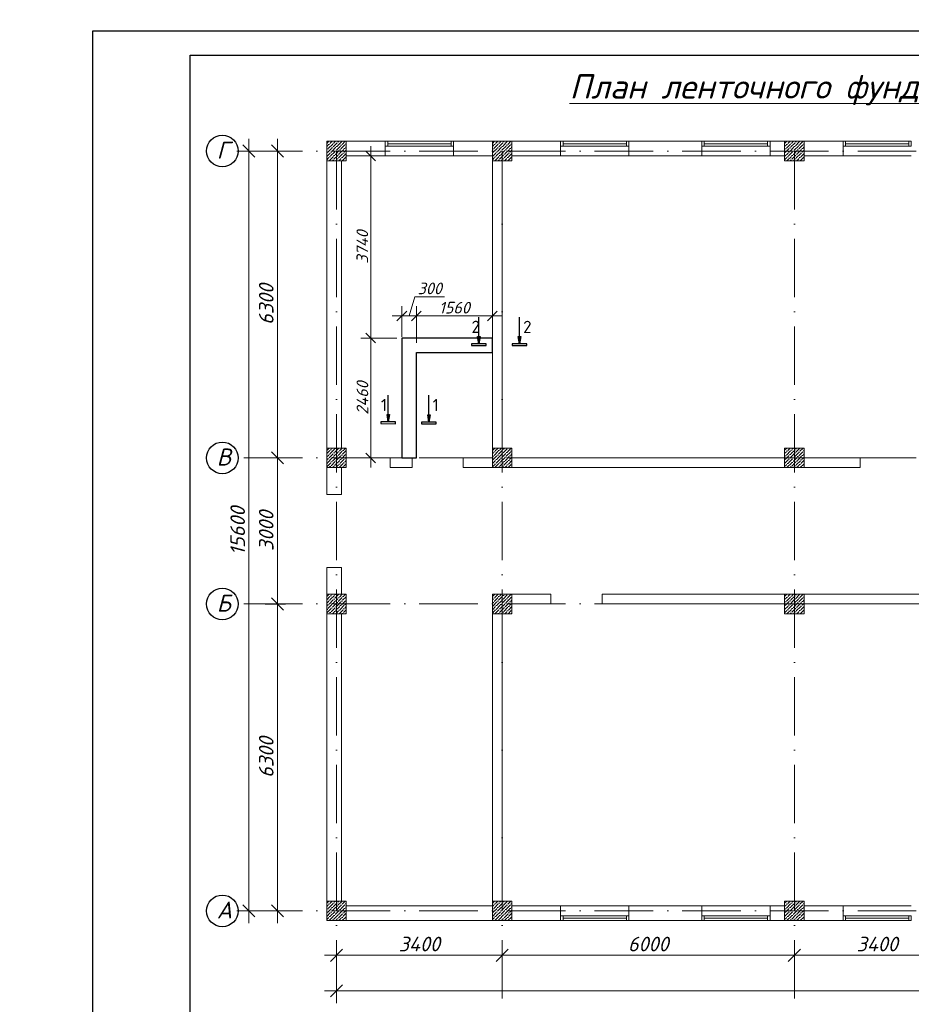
# Model space of a CAD drawing. Header units: millimetres. Extents: x 363306 to 7757304, y 1022887 to 1207196.
# Tile 122 of 256: x 874206 to 892511, y 1068692 to 1088906. Entities that reach past the tile are written whole.
import ezdxf

# ---------------------------------------------------------------- set-up
doc = ezdxf.new("R2010")
doc.units = ezdxf.units.MM
doc.linetypes.add('ACAD_ISO10W100', pattern=[18, 12, -3, 0, -3])
for name, color, linetype in [('0 @ 100', 7, 'Continuous'), ('kcd_tx', 7, 'Continuous'), ('O3SAD', 1, 'Continuous')]:
    doc.layers.add(name, color=color, linetype=linetype)
doc.layers.add('ACO-текст', color=7, linetype='Continuous', lineweight=20)
doc.layers.add('PLAN', color=250, linetype='Continuous', lineweight=25)
doc.styles.add('Arial', font='arial.ttf')
doc.styles.add('PDF ISOCPEUR Italic', font='isocpeui.ttf')
doc.styles.get("Standard").update_dxf_attribs({"font": 'isocpeui.ttf'})
doc.styles.add('ГОСТ 2.304', font='isocpeui.ttf')
doc.dimstyles.new('12121212', dxfattribs={"dimtxt": 200, "dimasz": 200, "dimexe": 200, "dimexo": 100, "dimgap": 100, "dimtad": 1, "dimdec": 0, "dimzin": 0, "dimdsep": 46, "dimtxsty": 'Standard', "dimblk": 'OBLIQUE', "dimcen": 200, "dimdle": 200, "dimclrd": 5, "dimclre": 5, "dimclrt": 5, "dimadec": 0, "dimazin": 0, "dimtfac": 1, "dimtdec": 0, "dimtofl": 0, "dimtmove": 1, "dimatfit": 3, "dimldrblk": 'OBLIQUE', "dimfxl": 0, "dimtolj": 1, "dimtzin": 0, "dimlwd": 9, "dimlwe": 9, "dimarcsym": 0})
doc.dimstyles.new('Санжар', dxfattribs={"dimtxt": 240, "dimasz": 200, "dimexe": 200, "dimexo": 200, "dimgap": 50, "dimtad": 1, "dimdec": 0, "dimtxsty": 'Standard', "dimblk": 'OBLIQUE', "dimcen": 2.5, "dimdle": 200, "dimclrd": 152, "dimclre": 152, "dimclrt": 152, "dimadec": 0, "dimazin": 0, "dimtfac": 1, "dimtdec": 0, "dimtmove": 0, "dimatfit": 3, "dimldrblk": 'OBLIQUE', "dimfxl": 0, "dimlwd": 0, "dimlwe": 0, "dimarcsym": 0})

# ---------------------------------------------------------------- blocks, each defined once
blk = doc.blocks.new('_Oblique')
at = {"color": 0, "linetype": 'ByBlock', "lineweight": -2}
blk.add_line((-0.5, -0.5), (0.5, 0.5), dxfattribs=at)
blk = doc.blocks.new('*D603')
at = {"color": 5, "lineweight": 9, "transparency": 16777216}
for p, q in [((880711, 1069917), (880711, 1069449)), ((884111, 1069917), (884111, 1069449)), ((880461, 1069699), (884361, 1069699))]:
    blk.add_line(p, q, dxfattribs=at)
at = {"layer": 'Defpoints', "color": 0, "lineweight": 25, "transparency": 16777216}
for p in [(880711, 1070017), (884111, 1070017), (884111, 1069699)]:
    blk.add_point(p, dxfattribs=at)
at = {"color": 5, "lineweight": 9, "transparency": 16777216, "xscale": 250, "yscale": 250, "zscale": 250, "rotation": 180}
blk.add_blockref('_Oblique', (880711, 1069699), dxfattribs=at)
at = {"color": 5, "lineweight": 9, "transparency": 16777216, "xscale": 250, "yscale": 250, "zscale": 250}
blk.add_blockref('_Oblique', (884111, 1069699), dxfattribs=at)
at = {"color": 5, "lineweight": 40, "transparency": 16777216, "insert": (882411, 1069929), "char_height": 300, "attachment_point": 5}
blk.add_mtext('\\A1;3400', dxfattribs=at)
blk = doc.blocks.new('*D604')
at = {"color": 5, "lineweight": 9, "transparency": 16777216}
for p, q in [((884111, 1069917), (884111, 1069449)), ((890111, 1069917), (890111, 1069449)), ((890361, 1069699), (883861, 1069699))]:
    blk.add_line(p, q, dxfattribs=at)
at = {"layer": 'Defpoints', "color": 0, "lineweight": 25, "transparency": 16777216}
for p in [(884111, 1070017), (890111, 1070017), (884111, 1069699)]:
    blk.add_point(p, dxfattribs=at)
at = {"color": 5, "lineweight": 9, "transparency": 16777216, "xscale": 250, "yscale": 250, "zscale": 250, "rotation": 180}
blk.add_blockref('_Oblique', (884111, 1069699), dxfattribs=at)
at = {"color": 5, "lineweight": 9, "transparency": 16777216, "xscale": 250, "yscale": 250, "zscale": 250}
blk.add_blockref('_Oblique', (890111, 1069699), dxfattribs=at)
at = {"color": 5, "lineweight": 40, "transparency": 16777216, "insert": (887111, 1069929), "char_height": 300, "attachment_point": 5}
blk.add_mtext('\\A1;6000', dxfattribs=at)
blk = doc.blocks.new('*D608')
at = {"color": 5, "lineweight": 9, "transparency": 16777216}
for p, q in [((880711, 1069694), (880711, 1068718)), ((907011, 1069694), (907011, 1068718)), ((880461, 1068968), (907261, 1068968))]:
    blk.add_line(p, q, dxfattribs=at)
at = {"layer": 'Defpoints', "color": 0, "lineweight": 25, "transparency": 16777216}
for p in [(880711, 1069794), (907011, 1069794), (907011, 1068968)]:
    blk.add_point(p, dxfattribs=at)
at = {"color": 5, "lineweight": 9, "transparency": 16777216, "xscale": 250, "yscale": 250, "zscale": 250, "rotation": 180}
blk.add_blockref('_Oblique', (880711, 1068968), dxfattribs=at)
at = {"color": 5, "lineweight": 9, "transparency": 16777216, "xscale": 250, "yscale": 250, "zscale": 250}
blk.add_blockref('_Oblique', (907011, 1068968), dxfattribs=at)
at = {"color": 5, "lineweight": 40, "transparency": 16777216, "insert": (893861, 1069198), "char_height": 300, "attachment_point": 5}
blk.add_mtext('\\A1;26300', dxfattribs=at)
blk = doc.blocks.new('*D609')
at = {"color": 5, "lineweight": 9, "transparency": 16777216}
for p, q in [((879498, 1070360), (879498, 1077160)), ((879663, 1076910), (879248, 1076910)), ((879663, 1070610), (879248, 1070610))]:
    blk.add_line(p, q, dxfattribs=at)
at = {"layer": 'Defpoints', "color": 0, "lineweight": 25, "transparency": 16777216}
for p in [(879498, 1076910), (879763, 1076910), (879763, 1070610)]:
    blk.add_point(p, dxfattribs=at)
at = {"color": 5, "lineweight": 9, "transparency": 16777216, "xscale": 250, "yscale": 250, "zscale": 250}
for p, rotation in [((879498, 1076910), 90), ((879498, 1070610), 270)]:
    blk.add_blockref('_Oblique', p, dxfattribs=dict(at, rotation=rotation))
at = {"color": 5, "lineweight": 40, "transparency": 16777216, "insert": (879268, 1073760), "char_height": 300, "attachment_point": 5, "rotation": 90}
blk.add_mtext('\\A1;6300', dxfattribs=at)
blk = doc.blocks.new('*D610')
at = {"color": 5, "lineweight": 9, "transparency": 16777216}
for p, q in [((879498, 1080160), (879498, 1076660)), ((879663, 1079910), (879248, 1079910)), ((879663, 1076910), (879248, 1076910))]:
    blk.add_line(p, q, dxfattribs=at)
at = {"layer": 'Defpoints', "color": 0, "lineweight": 25, "transparency": 16777216}
for p in [(879763, 1079910), (879498, 1076910), (879763, 1076910)]:
    blk.add_point(p, dxfattribs=at)
at = {"color": 5, "lineweight": 9, "transparency": 16777216, "xscale": 250, "yscale": 250, "zscale": 250}
for p, rotation in [((879498, 1079910), 90), ((879498, 1076910), 270)]:
    blk.add_blockref('_Oblique', p, dxfattribs=dict(at, rotation=rotation))
at = {"color": 5, "lineweight": 40, "transparency": 16777216, "insert": (879268, 1078410), "char_height": 300, "attachment_point": 5, "rotation": 90}
blk.add_mtext('\\A1;3000', dxfattribs=at)
blk = doc.blocks.new('*D611')
at = {"color": 5, "lineweight": 9, "transparency": 16777216}
for p, q in [((879498, 1086460), (879498, 1079660)), ((879663, 1086210), (879248, 1086210)), ((879663, 1079910), (879248, 1079910))]:
    blk.add_line(p, q, dxfattribs=at)
at = {"layer": 'Defpoints', "color": 0, "lineweight": 25, "transparency": 16777216}
for p in [(879763, 1086210), (879498, 1079910), (879763, 1079910)]:
    blk.add_point(p, dxfattribs=at)
at = {"color": 5, "lineweight": 9, "transparency": 16777216, "xscale": 250, "yscale": 250, "zscale": 250}
for p, rotation in [((879498, 1086210), 90), ((879498, 1079910), 270)]:
    blk.add_blockref('_Oblique', p, dxfattribs=dict(at, rotation=rotation))
at = {"color": 5, "lineweight": 40, "transparency": 16777216, "insert": (879268, 1083060), "char_height": 300, "attachment_point": 5, "rotation": 90}
blk.add_mtext('\\A1;6300', dxfattribs=at)
blk = doc.blocks.new('*D612')
at = {"color": 5, "lineweight": 9, "transparency": 16777216}
for p, q in [((878912, 1086460), (878912, 1070360)), ((879418, 1086210), (878662, 1086210)), ((879418, 1070610), (878662, 1070610))]:
    blk.add_line(p, q, dxfattribs=at)
at = {"layer": 'Defpoints', "color": 0, "lineweight": 25, "transparency": 16777216}
for p in [(879518, 1086210), (878912, 1070610), (879518, 1070610)]:
    blk.add_point(p, dxfattribs=at)
at = {"color": 5, "lineweight": 9, "transparency": 16777216, "xscale": 250, "yscale": 250, "zscale": 250}
for p, rotation in [((878912, 1086210), 90), ((878912, 1070610), 270)]:
    blk.add_blockref('_Oblique', p, dxfattribs=dict(at, rotation=rotation))
at = {"color": 5, "lineweight": 40, "transparency": 16777216, "insert": (878682, 1078410), "char_height": 300, "attachment_point": 5, "rotation": 90}
blk.add_mtext('\\A1;15600', dxfattribs=at)
blk = doc.blocks.new('*D613')
at = {"color": 5, "lineweight": 9, "transparency": 16777216}
for p, q in [((890111, 1069917), (890111, 1069449)), ((893511, 1069917), (893511, 1069449)), ((893761, 1069699), (889861, 1069699))]:
    blk.add_line(p, q, dxfattribs=at)
at = {"layer": 'Defpoints', "color": 0, "lineweight": 25, "transparency": 16777216}
for p in [(890111, 1070017), (893511, 1070017), (890111, 1069699)]:
    blk.add_point(p, dxfattribs=at)
at = {"color": 5, "lineweight": 9, "transparency": 16777216, "xscale": 250, "yscale": 250, "zscale": 250, "rotation": 180}
blk.add_blockref('_Oblique', (890111, 1069699), dxfattribs=at)
at = {"color": 5, "lineweight": 9, "transparency": 16777216, "xscale": 250, "yscale": 250, "zscale": 250}
blk.add_blockref('_Oblique', (893511, 1069699), dxfattribs=at)
at = {"color": 5, "lineweight": 40, "transparency": 16777216, "insert": (891811, 1069929), "char_height": 300, "attachment_point": 5}
blk.add_mtext('\\A1;3400', dxfattribs=at)
blk = doc.blocks.new('*D614')
at = {"layer": 'Defpoints', "color": 0, "lineweight": 25, "transparency": 16777216}
for p in [(882351, 1082824), (883911, 1082370), (882351, 1082070)]:
    blk.add_point(p, dxfattribs=at)
at = {"layer": 'kcd_tx', "lineweight": 0, "transparency": 16777216}
for p, q in [((882351, 1082270), (882351, 1083024)), ((883911, 1082570), (883911, 1083024)), ((884111, 1082824), (882151, 1082824))]:
    blk.add_line(p, q, dxfattribs=at)
at = {"layer": 'kcd_tx', "lineweight": 0, "transparency": 16777216, "xscale": 200, "yscale": 200, "zscale": 200, "rotation": 180}
blk.add_blockref('_Oblique', (882351, 1082824), dxfattribs=at)
at = {"layer": 'kcd_tx', "lineweight": 0, "transparency": 16777216, "xscale": 200, "yscale": 200, "zscale": 200}
blk.add_blockref('_Oblique', (883911, 1082824), dxfattribs=at)
at = {"layer": 'kcd_tx', "lineweight": 30, "transparency": 16777216, "insert": (883131, 1082994), "char_height": 240, "attachment_point": 5, "bg_fill": 3, "box_fill_scale": 1.1, "bg_fill_color": 256, "bg_fill_true_color": 13158600, "bg_fill_transparency": 0}
blk.add_mtext('1560', dxfattribs=at)
blk = doc.blocks.new('*D615')
at = {"layer": 'Defpoints', "color": 0, "lineweight": 25, "transparency": 16777216}
for p in [(882051, 1082824), (882051, 1082196), (882351, 1082070)]:
    blk.add_point(p, dxfattribs=at)
at = {"layer": 'kcd_tx', "lineweight": 0, "transparency": 16777216}
for p, q in [((882201, 1082824), (882320, 1083219)), ((882320, 1083219), (882929, 1083219)), ((882051, 1082396), (882051, 1083024)), ((882351, 1082270), (882351, 1083024)), ((882551, 1082824), (881851, 1082824))]:
    blk.add_line(p, q, dxfattribs=at)
at = {"layer": 'kcd_tx', "lineweight": 0, "transparency": 16777216, "xscale": 200, "yscale": 200, "zscale": 200, "rotation": 180}
blk.add_blockref('_Oblique', (882051, 1082824), dxfattribs=at)
at = {"layer": 'kcd_tx', "lineweight": 0, "transparency": 16777216, "xscale": 200, "yscale": 200, "zscale": 200}
blk.add_blockref('_Oblique', (882351, 1082824), dxfattribs=at)
at = {"layer": 'kcd_tx', "lineweight": 30, "transparency": 16777216, "insert": (882625, 1083389), "char_height": 240, "attachment_point": 5, "bg_fill": 3, "box_fill_scale": 1.1, "bg_fill_color": 256, "bg_fill_true_color": 13158600, "bg_fill_transparency": 0}
blk.add_mtext('300', dxfattribs=at)
blk = doc.blocks.new('*D616')
at = {"layer": 'Defpoints', "color": 0, "lineweight": 25, "transparency": 16777216}
for p in [(882125, 1082370), (881413, 1079910), (882051, 1079910)]:
    blk.add_point(p, dxfattribs=at)
at = {"layer": 'kcd_tx', "lineweight": 0, "transparency": 16777216}
for p, q in [((881413, 1082570), (881413, 1079710)), ((881925, 1082370), (881213, 1082370)), ((881851, 1079910), (881213, 1079910))]:
    blk.add_line(p, q, dxfattribs=at)
at = {"layer": 'kcd_tx', "lineweight": 0, "transparency": 16777216, "xscale": 200, "yscale": 200, "zscale": 200}
for p, rotation in [((881413, 1082370), 90), ((881413, 1079910), 270)]:
    blk.add_blockref('_Oblique', p, dxfattribs=dict(at, rotation=rotation))
at = {"layer": 'kcd_tx', "lineweight": 30, "transparency": 16777216, "insert": (881243, 1081140), "char_height": 240, "attachment_point": 5, "rotation": 90, "bg_fill": 3, "box_fill_scale": 1.1, "bg_fill_color": 256, "bg_fill_true_color": 13158600, "bg_fill_transparency": 0}
blk.add_mtext('2460', dxfattribs=at)
blk = doc.blocks.new('*D618')
at = {"layer": 'Defpoints', "color": 0, "lineweight": 25, "transparency": 16777216}
for p in [(881413, 1086110), (882081, 1086110), (882146, 1082370)]:
    blk.add_point(p, dxfattribs=at)
at = {"layer": 'kcd_tx', "lineweight": 0, "transparency": 16777216}
for p, q in [((881413, 1082170), (881413, 1086310)), ((881881, 1086110), (881213, 1086110)), ((881946, 1082370), (881213, 1082370))]:
    blk.add_line(p, q, dxfattribs=at)
at = {"layer": 'kcd_tx', "lineweight": 0, "transparency": 16777216, "xscale": 200, "yscale": 200, "zscale": 200}
for p, rotation in [((881413, 1086110), 90), ((881413, 1082370), 270)]:
    blk.add_blockref('_Oblique', p, dxfattribs=dict(at, rotation=rotation))
at = {"layer": 'kcd_tx', "lineweight": 30, "transparency": 16777216, "insert": (881241, 1084240), "char_height": 240, "attachment_point": 5, "rotation": 90, "bg_fill": 3, "box_fill_scale": 1.1, "bg_fill_color": 256, "bg_fill_true_color": 13158600, "bg_fill_transparency": 0}
blk.add_mtext('3740', dxfattribs=at)

msp = doc.modelspace()

# ---------------------------------------------------------------- hatches: boundary and pattern name
at = {"lineweight": 0, "ltscale": 100, "true_color": 0x636466}
h = msp.add_hatch(dxfattribs=at)
h.set_pattern_fill('ANSI36', color=251, scale=15, style=0)
h.set_pattern_definition([(45, (-16163251.39, 10269240.25), (25.25697034, 92.60889125), [119.0625, -23.8125, 0, -23.8125])])
h.paths.add_polyline_path([(880911.159, 1086410.25), (880511.159, 1086410.25), (880511.159, 1086010.25), (880911.159, 1086010.25)])
h = msp.add_hatch(dxfattribs=at)
h.set_pattern_fill('ANSI36', color=251, scale=15, style=0)
h.set_pattern_definition([(45, (-16159851.39, 10269240.25), (25.25697034, 92.60889125), [119.0625, -23.8125, 0, -23.8125])])
h.paths.add_polyline_path([(884311.159, 1086410.25), (883911.159, 1086410.25), (883911.159, 1086010.25), (884311.159, 1086010.25)])
h = msp.add_hatch(dxfattribs=at)
h.set_pattern_fill('ANSI36', color=251, scale=15, style=0)
h.set_pattern_definition([(45, (-16153851.39, 10269240.25), (25.25697034, 92.60889125), [119.0625, -23.8125, 0, -23.8125])])
h.paths.add_polyline_path([(890311.159, 1086410.25), (889911.159, 1086410.25), (889911.159, 1086010.25), (890311.159, 1086010.25)])
h = msp.add_hatch(dxfattribs=at)
h.set_pattern_fill('ANSI36', color=251, scale=15, style=0)
h.set_pattern_definition([(45, (-16137251.39, 10262940.25), (25.25697034, 92.60889125), [119.0625, -23.8125, 0, -23.8125])])
h.paths.add_polyline_path([(880911.159, 1080110.25), (880511.159, 1080110.25), (880511.159, 1079710.25), (880911.159, 1079710.25)])
h = msp.add_hatch(dxfattribs=at)
h.set_pattern_fill('ANSI36', color=251, scale=15, style=0)
h.set_pattern_definition([(45, (-16140651.39, 10262940.25), (25.25697034, 92.60889125), [119.0625, -23.8125, 0, -23.8125])])
h.paths.add_polyline_path([(884311.159, 1080110.25), (883911.159, 1080110.25), (883911.159, 1079710.25), (884311.159, 1079710.25)])
h = msp.add_hatch(dxfattribs=at)
h.set_pattern_fill('ANSI36', color=251, scale=15, style=0)
h.set_pattern_definition([(45, (-16153851.39, 10262940.25), (25.25697034, 92.60889125), [119.0625, -23.8125, 0, -23.8125])])
h.paths.add_polyline_path([(890311.159, 1080110.25), (889911.159, 1080110.25), (889911.159, 1079710.25), (890311.159, 1079710.25)])
h = msp.add_hatch(dxfattribs=at)
h.set_pattern_fill('ANSI36', color=251, scale=15, style=0)
h.set_pattern_definition([(45, (-16137251.39, 10259940.25), (25.25697034, 92.60889125), [119.0625, -23.8125, 0, -23.8125])])
h.paths.add_polyline_path([(880911.159, 1077110.25), (880511.159, 1077110.25), (880511.159, 1076710.25), (880911.159, 1076710.25)])
h = msp.add_hatch(dxfattribs=at)
h.set_pattern_fill('ANSI36', color=251, scale=15, style=0)
h.set_pattern_definition([(45, (-16140651.39, 10259940.25), (25.25697034, 92.60889125), [119.0625, -23.8125, 0, -23.8125])])
h.paths.add_polyline_path([(884311.159, 1077110.25), (883911.159, 1077110.25), (883911.159, 1076710.25), (884311.159, 1076710.25)])
h = msp.add_hatch(dxfattribs=at)
h.set_pattern_fill('ANSI36', color=251, scale=15, style=0)
h.set_pattern_definition([(45, (-16153851.39, 10259940.25), (25.25697034, 92.60889125), [119.0625, -23.8125, 0, -23.8125])])
h.paths.add_polyline_path([(890311.159, 1077110.25), (889911.159, 1077110.25), (889911.159, 1076710.25), (890311.159, 1076710.25)])
h = msp.add_hatch(dxfattribs=at)
h.set_pattern_fill('ANSI36', color=251, scale=15, style=0)
h.set_pattern_definition([(45, (-16163251.39, 10253640.25), (25.25697034, 92.60889125), [119.0625, -23.8125, 0, -23.8125])])
h.paths.add_polyline_path([(880911.159, 1070810.25), (880511.159, 1070810.25), (880511.159, 1070410.25), (880911.159, 1070410.25)])
h = msp.add_hatch(dxfattribs=at)
h.set_pattern_fill('ANSI36', color=251, scale=15, style=0)
h.set_pattern_definition([(45, (-16159851.39, 10253640.25), (25.25697034, 92.60889125), [119.0625, -23.8125, 0, -23.8125])])
h.paths.add_polyline_path([(884311.159, 1070810.25), (883911.159, 1070810.25), (883911.159, 1070410.25), (884311.159, 1070410.25)])
h = msp.add_hatch(dxfattribs=at)
h.set_pattern_fill('ANSI36', color=251, scale=15, style=0)
h.set_pattern_definition([(45, (-16153851.39, 10253640.25), (25.25697034, 92.60889125), [119.0625, -23.8125, 0, -23.8125])])
h.paths.add_polyline_path([(890311.159, 1070810.25), (889911.159, 1070810.25), (889911.159, 1070410.25), (890311.159, 1070410.25)])

# ---------------------------------------------------------------- linework, layer by layer
at = {"color": 251, "lineweight": 0, "ltscale": 100, "true_color": 0x636466}
for p, q in [((881711.159, 1086410.25), (880511.159, 1086410.25)), ((880511.159, 1086410.25), (880511.159, 1079160.25)), ((881711.159, 1086110.25), (881711.159, 1086410.25)), ((883061.159, 1086410.25), (881761.159, 1086410.25)), ((883061.159, 1086360.25), (881761.159, 1086360.25)), ((883061.159, 1086310.25), (881761.159, 1086310.25)), ((885311.159, 1086410.25), (883111.159, 1086410.25)), ((883111.159, 1086110.25), (883111.159, 1086410.25)), ((885311.159, 1086410.25), (885311.159, 1086110.25)), ((886661.159, 1086410.25), (885361.159, 1086410.25)), ((886661.159, 1086360.25), (885361.159, 1086360.25)), ((886661.159, 1086310.25), (885361.159, 1086310.25)), ((888211.159, 1086410.25), (886711.159, 1086410.25)), ((886711.159, 1086410.25), (886711.159, 1086110.25)), ((888211.159, 1086410.25), (888211.159, 1086110.25)), ((889561.159, 1086410.25), (888261.159, 1086410.25)), ((889561.159, 1086360.25), (888261.159, 1086360.25)), ((889561.159, 1086310.25), (888261.159, 1086310.25)), ((891111.159, 1086410.25), (889611.159, 1086410.25)), ((889611.159, 1086410.25), (889611.159, 1086110.25)), ((891111.159, 1086410.25), (891111.159, 1086110.25)), ((892461.159, 1086410.25), (891161.159, 1086410.25)), ((892461.159, 1086360.25), (891161.159, 1086360.25)), ((892461.159, 1086310.25), (891161.159, 1086310.25)), ((881711.159, 1086110.25), (880911.159, 1086110.25)), ((883111.159, 1086110.25), (881711.159, 1086110.25)), ((883911.159, 1086110.25), (883111.159, 1086110.25)), ((885311.159, 1086110.25), (884311.159, 1086110.25)), ((886711.159, 1086110.25), (885311.159, 1086110.25)), ((888211.159, 1086110.25), (886711.159, 1086110.25)), ((889611.159, 1086110.25), (888211.159, 1086110.25)), ((889911.159, 1086110.25), (889611.159, 1086110.25)), ((891111.159, 1086110.25), (890311.159, 1086110.25)), ((892511.159, 1086110.25), (891111.159, 1086110.25)), ((880811.159, 1086010.25), (880811.159, 1080110.25)), ((883911.159, 1080110.25), (883911.159, 1086010.25)), ((884111.159, 1080110.25), (884111.159, 1086010.25)), ((882261.159, 1079910.25), (881811.159, 1079910.25)), ((881811.159, 1079910.25), (881811.159, 1079710.25)), ((882261.159, 1079710.25), (882261.159, 1079910.25)), ((883911.159, 1079910.25), (883311.159, 1079910.25)), ((883311.159, 1079710.25), (883311.159, 1079910.25)), ((889911.159, 1079910.25), (884311.159, 1079910.25)), ((891461.159, 1079910.25), (890311.159, 1079910.25)), ((891461.159, 1079710.25), (891461.159, 1079910.25)), ((880811.159, 1079710.25), (880811.159, 1079160.25)), ((882261.159, 1079710.25), (881811.159, 1079710.25)), ((891461.159, 1079710.25), (883311.159, 1079710.25)), ((880511.159, 1079160.25), (880811.159, 1079160.25)), ((880511.159, 1077660.25), (880511.159, 1070410.25)), ((880511.159, 1077660.25), (880811.159, 1077660.25)), ((880811.159, 1077660.25), (880811.159, 1077110.25)), ((885111.159, 1077110.25), (883911.159, 1077110.25)), ((885111.159, 1076910.25), (885111.159, 1077110.25)), ((893711.159, 1077110.25), (886161.159, 1077110.25)), ((886161.159, 1076910.25), (886161.159, 1077110.25)), ((885111.159, 1076910.25), (884311.159, 1076910.25)), ((889911.159, 1076910.25), (886161.159, 1076910.25)), ((893311.159, 1076910.25), (890311.159, 1076910.25)), ((880811.159, 1076710.25), (880811.159, 1070810.25)), ((880911.159, 1070710.25), (883911.159, 1070710.25)), ((884311.159, 1070710.25), (885311.159, 1070710.25)), ((885311.159, 1070710.25), (885311.159, 1070410.25)), ((886711.159, 1070710.25), (885311.159, 1070710.25)), ((886711.159, 1070710.25), (888211.159, 1070710.25)), ((886711.159, 1070710.25), (886711.159, 1070410.25)), ((888211.159, 1070710.25), (888211.159, 1070410.25)), ((889611.159, 1070710.25), (888211.159, 1070710.25)), ((889611.159, 1070710.25), (889911.159, 1070710.25)), ((889611.159, 1070710.25), (889611.159, 1070410.25)), ((890311.159, 1070710.25), (891111.159, 1070710.25)), ((891111.159, 1070710.25), (891111.159, 1070410.25)), ((892511.159, 1070710.25), (891111.159, 1070710.25)), ((880511.159, 1070410.25), (885311.159, 1070410.25)), ((886661.159, 1070510.25), (885361.159, 1070510.25)), ((886661.159, 1070460.25), (885361.159, 1070460.25)), ((886661.159, 1070410.25), (885361.159, 1070410.25)), ((886711.159, 1070410.25), (888211.159, 1070410.25)), ((889561.159, 1070510.25), (888261.159, 1070510.25)), ((889561.159, 1070460.25), (888261.159, 1070460.25)), ((889561.159, 1070410.25), (888261.159, 1070410.25)), ((889611.159, 1070410.25), (891111.159, 1070410.25)), ((892461.159, 1070510.25), (891161.159, 1070510.25)), ((892461.159, 1070460.25), (891161.159, 1070460.25)), ((892461.159, 1070410.25), (891161.159, 1070410.25))]:
    msp.add_line(p, q, dxfattribs=at)
at = {"color": 1, "linetype": 'ACAD_ISO10W100', "lineweight": 9, "ltscale": 100}
for p, q in [((907011.159, 1086210.25), (878692.422, 1086210.25)), ((880711.159, 1086210.25), (880711.159, 1068691.885)), ((884111.159, 1086210.25), (884111.159, 1068691.885)), ((890111.159, 1086210.25), (890111.159, 1068691.885)), ((907011.159, 1079910.25), (878692.422, 1079910.25)), ((907011.159, 1076910.25), (878692.422, 1076910.25)), ((907011.159, 1070610.25), (878692.422, 1070610.25))]:
    msp.add_line(p, q, dxfattribs=at)
at = {"color": 244, "linetype": 'Continuous', "lineweight": 25, "ltscale": 50, "true_color": 0x991b1e}
for p, q in [((883632.51, 1082250.316), (883607.592, 1082400.578)), ((883607.592, 1082400.578), (883657.87, 1082400.504)), ((883657.87, 1082400.504), (883632.51, 1082250.316)), ((884467.066, 1082249.085), (884442.149, 1082399.347)), ((884442.149, 1082399.347), (884492.427, 1082399.273)), ((884492.427, 1082399.273), (884467.066, 1082249.085)), ((883482.51, 1082250.537), (883482.458, 1082215.537)), ((883482.458, 1082215.537), (883782.458, 1082215.095)), ((883782.509, 1082250.095), (883482.51, 1082250.537)), ((883782.458, 1082215.095), (883782.509, 1082250.095)), ((884317.066, 1082249.307), (884317.015, 1082214.307)), ((884317.015, 1082214.307), (884617.014, 1082213.864)), ((884617.066, 1082248.864), (884317.066, 1082249.307)), ((884617.014, 1082213.864), (884617.066, 1082248.864)), ((881772.51, 1080647.392), (881747.592, 1080797.654)), ((881747.592, 1080797.654), (881797.87, 1080797.58)), ((881797.87, 1080797.58), (881772.51, 1080647.392)), ((882607.066, 1080646.162), (882582.149, 1080796.424)), ((882582.149, 1080796.424), (882632.427, 1080796.349)), ((882632.427, 1080796.349), (882607.066, 1080646.162)), ((881622.51, 1080647.613), (881622.458, 1080612.613)), ((881622.458, 1080612.613), (881922.458, 1080612.171)), ((881922.509, 1080647.171), (881622.51, 1080647.613)), ((881922.458, 1080612.171), (881922.509, 1080647.171)), ((882457.066, 1080646.383), (882457.015, 1080611.383)), ((882457.015, 1080611.383), (882757.014, 1080610.94)), ((882757.066, 1080645.94), (882457.066, 1080646.383)), ((882757.014, 1080610.94), (882757.066, 1080645.94))]:
    msp.add_line(p, q, dxfattribs=at)
at = {"lineweight": 30}
msp.add_lwpolyline([(877706.348, 1088178.072), (917206.348, 1088178.072), (917206.348, 1059478.072), (877706.348, 1059478.072)], close=True, dxfattribs=at)
at = {"color": 251, "lineweight": 0, "ltscale": 100, "true_color": 0x636466}
for points in [[(880511.159, 1086010.25), (880911.159, 1086010.25), (880911.159, 1086410.25), (880511.159, 1086410.25)], [(881711.159, 1086310.25), (881761.159, 1086310.25), (881761.159, 1086410.25), (881711.159, 1086410.25)], [(883111.159, 1086310.25), (883061.159, 1086310.25), (883061.159, 1086410.25), (883111.159, 1086410.25)], [(883911.159, 1086010.25), (884311.159, 1086010.25), (884311.159, 1086410.25), (883911.159, 1086410.25)], [(885311.159, 1086310.25), (885361.159, 1086310.25), (885361.159, 1086410.25), (885311.159, 1086410.25)], [(886711.159, 1086310.25), (886661.159, 1086310.25), (886661.159, 1086410.25), (886711.159, 1086410.25)], [(888211.159, 1086310.25), (888261.159, 1086310.25), (888261.159, 1086410.25), (888211.159, 1086410.25)], [(889611.159, 1086310.25), (889561.159, 1086310.25), (889561.159, 1086410.25), (889611.159, 1086410.25)], [(889911.159, 1086010.25), (890311.159, 1086010.25), (890311.159, 1086410.25), (889911.159, 1086410.25)], [(891111.159, 1086310.25), (891161.159, 1086310.25), (891161.159, 1086410.25), (891111.159, 1086410.25)], [(892511.159, 1086310.25), (892461.159, 1086310.25), (892461.159, 1086410.25), (892511.159, 1086410.25)], [(880511.159, 1079710.25), (880911.159, 1079710.25), (880911.159, 1080110.25), (880511.159, 1080110.25)], [(883911.159, 1079710.25), (884311.159, 1079710.25), (884311.159, 1080110.25), (883911.159, 1080110.25)], [(889911.159, 1079710.25), (890311.159, 1079710.25), (890311.159, 1080110.25), (889911.159, 1080110.25)], [(880511.159, 1076710.25), (880911.159, 1076710.25), (880911.159, 1077110.25), (880511.159, 1077110.25)], [(883911.159, 1076710.25), (884311.159, 1076710.25), (884311.159, 1077110.25), (883911.159, 1077110.25)], [(889911.159, 1076710.25), (890311.159, 1076710.25), (890311.159, 1077110.25), (889911.159, 1077110.25)], [(880511.159, 1070410.25), (880911.159, 1070410.25), (880911.159, 1070810.25), (880511.159, 1070810.25)], [(883911.159, 1070410.25), (884311.159, 1070410.25), (884311.159, 1070810.25), (883911.159, 1070810.25)], [(889911.159, 1070410.25), (890311.159, 1070410.25), (890311.159, 1070810.25), (889911.159, 1070810.25)], [(885311.159, 1070510.25), (885361.159, 1070510.25), (885361.159, 1070410.25), (885311.159, 1070410.25)], [(886711.159, 1070510.25), (886661.159, 1070510.25), (886661.159, 1070410.25), (886711.159, 1070410.25)], [(888211.159, 1070510.25), (888261.159, 1070510.25), (888261.159, 1070410.25), (888211.159, 1070410.25)], [(889611.159, 1070510.25), (889561.159, 1070510.25), (889561.159, 1070410.25), (889611.159, 1070410.25)], [(891111.159, 1070510.25), (891161.159, 1070510.25), (891161.159, 1070410.25), (891111.159, 1070410.25)], [(892511.159, 1070510.25), (892461.159, 1070510.25), (892461.159, 1070410.25), (892511.159, 1070410.25)]]:
    msp.add_lwpolyline(points, close=True, dxfattribs=at)
at = {"color": 244, "linetype": 'Continuous', "lineweight": 25, "ltscale": 50, "true_color": 0x991b1e}
for points in [[(883632.51, 1082250.316), (883633.321, 1082800.315)], [(884467.066, 1082249.085), (884467.877, 1082799.084)], [(881772.51, 1080647.392), (881773.321, 1081197.391)], [(882607.066, 1080646.162), (882607.877, 1081196.161)]]:
    msp.add_lwpolyline(points, dxfattribs=at)
at = {"lineweight": 30, "ltscale": 100}
msp.add_lwpolyline([(883911.159, 1082070.25), (883911.159, 1082370.25), (882051.159, 1082370.25), (882051.159, 1079910.25), (882351.159, 1079910.25), (882351.159, 1082070.25), (883911.159, 1082070.25)], dxfattribs=at)
at = {"color": 251, "lineweight": 0, "ltscale": 100, "true_color": 0x636466}
for points in [[(883911.159, 1076710.25), (883911.159, 1070810.25)], [(884111.159, 1076710.25), (884111.159, 1070810.25)], [(880911.159, 1070410.25), (880911.159, 1070410.25)], [(884311.159, 1070410.25), (884311.159, 1070410.25)], [(890311.159, 1070410.25), (890311.159, 1070410.25)]]:
    msp.add_lwpolyline(points, dxfattribs=at)
at = {"layer": 'O3SAD', "color": 1}
msp.add_lwpolyline([(875706.348, 1088678.072), (917706.348, 1088678.072), (917706.348, 1058978.072), (875706.348, 1058978.072)], close=True, dxfattribs=at)
at = {"layer": 'PLAN', "color": 158, "lineweight": 30}
for centre in [(878367.537, 1086210.25), (878367.537, 1079910.25), (878367.537, 1076910.25), (878367.537, 1070610.25)]:
    msp.add_circle(centre, 324.885, dxfattribs=at)

# ---------------------------------------------------------------- texts
at = {"color": 116, "lineweight": 0, "true_color": 0x136734, "insert": (883892.483, 1087785.858), "char_height": 500, "width": 18765.00851, "attachment_point": 1, "style": 'Arial'}
msp.add_mtext('\\pi1602.2;{\\fISOCPEUR|b0|i1|c204|p34;\\L\\C256;\\c0;План ленточного фундамента для перегородки }', dxfattribs=at)
at = {"linetype": 'Continuous', "lineweight": 25, "ltscale": 50, "char_height": 250, "width": 225, "attachment_point": 1}
for s, insert in [('{\\fISOCPEUR|b0|i0|c204|p34;2}', (883482.842, 1082725.5)), ('{\\fISOCPEUR|b0|i0|c204|p34;2}', (884542.767, 1082724.121)), ('\\fISOCPEUR|b0|i0|c0|p34;\\W1.0000000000;\\T1.0000000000;\\o\\l1', (881622.842, 1081122.576)), ('\\fISOCPEUR|b0|i0|c0|p34;\\W1.0000000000;\\T1.0000000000;\\o\\l1', (882682.767, 1081121.198))]:
    msp.add_mtext(s, dxfattribs=dict(at, insert=insert))
at = {"layer": '0 @ 100', "color": 7, "insert": (761996.908, 1075986.433), "char_height": 318.940213, "width": 19697.5359, "attachment_point": 4, "style": 'ГОСТ 2.304'}
msp.add_mtext('\\pi5457.36288;{\\fISOCPEUR|b1|i1|c204|p34;Характеристика участка строительства:\\P\\pi0;\\P}Расчетная зимняя температура воздух 15 °С.\\PСкоростной напор ветра   - 38кг/м2.\\PВес снегового покрова    - 50кг/м2.\\PКлассификация зданий по функциональной пожарной опасности - Ф 4.1 \\PКоэффициент надежности по назначению - 0.95\\P\\P^IПроектом разработано подъёмник для мало мобильных граждан населения грузоподъемностью 250 кг. скоростью 0,25 см/с. Двери шахт подъёмника противопожарные с пределом огнестойкости El 30. Подъёмники оборудованы кабинами габаритами 1500х1500 мм, ширина дверей кабины обеспечивает проезд инвалидной коляски. Для экстренных случаев подъёмник оснащен дополнительным аккумулятором и механическим спуском для безопасного спуска пассажира в нулевую отметку. Так же в дверях подъёмника установлены замки датчики которые открываются с ключевыми картами, чтобы открыть двери подъёмника.\\P^IС внешней и внутренней стороны наружных стен предусмотрено обшивка из аквапанелей толщиной 12,5мм с утеплением из минераловатной ваты на кварцевой основе, А =0,040 Вт/мС, толщиной 100мм. (по теплотехническому расчету). Наружная отделка из органическое стекло.\\P^IПодрядчик обязан предоставить заказчику сертификаты соответствия и пожарной безопасности на фасадную систему и все применяемые в данной системе материалы и изделия.\\PКонструкции, изделия и материалы применены по действующим стандартам, ТУ, сертификатам. На путях эвакуации используются отделочные материалы, соответствующие требованиям п. 5.25 ШНК 2.01.02-04.\\PОтделка стен с внутренней стороны окраска водоэмульсионными красками светлых тонов. Во внутренней и наружной отделке использованы современные отделочные материалы используемые на территории Республики Узбекистан.\\P^IКрыша - скатная из металлических профилированных листов с полимерными покрытиями с обеих сторон толщ.0,55мм по металлическим конструкциям.\\P^IПо периметру наружных стен устраивается бетонная отмостка. Бетон кл.В 7,5 шириной 1000 мм, толщиной 50 мм по гравийному основанию толщиной 100 мм -150 мм.\\P^IВсе строительно-монтажные работы вести согласно указаний соответствующих строительных норм и проекта производства работ (П.П.Р.) на основании ШНК 3.01.01 - 03 и КМК 3.01.02 - 00.', dxfattribs=at)
at = {"layer": 'ACO-текст', "insert": (672490.308, 1084593.003), "char_height": 300, "width": 19682.58846, "attachment_point": 1, "style": 'PDF ISOCPEUR Italic'}
msp.add_mtext('\\pi-600,l900,t900;{\\H1.1429x;\\C0;Примечание:}\\P1.^IОбщие указания и грунтовые условия смотри на листе КP-7. \\P2.^IСоединения пересечений стержней арматуры выполнять вязаными стальной  отожженной проволокой d=0.8-1.0мм.\\P3.^IСтыки арматуры должны иметь длину перепуска  L=600мм для d=16А400, L=800мм для d=20А400, L=900мм для d=22А400 \\P4.^IСтыки стержней внахлестку должны располагаться вразбежку. При этом площадь сечения рабочих стержней, стыкуемых в одном месте, должна быть не более 50% общей плошади сечения арматуры. \\P5.^IУказания по выполнению арматурных, опалубочных, бетонных работ, допуски при установке арматуры и опалубки, устройству рабочих швов, уходу за бетоном см. КМК 3.03.01-98.', dxfattribs=at)
at = {"layer": 'PLAN', "lineweight": 30, "char_height": 350, "width": 338.65741, "attachment_point": 1}
for s, insert in [('Г', (878251.754, 1086403.038)), ('B', (878251.754, 1080103.038)), ('Б', (878251.754, 1077103.038)), ('A', (878251.754, 1070803.038))]:
    msp.add_mtext(s, dxfattribs=dict(at, insert=insert))

# ---------------------------------------------------------------- dimensions: what is measured, and where the dimension line sits
at = {"color": 12, "lineweight": 40}
for base, p1, p2, angle, picture, middle in [((878911.508, 1070610.25), (879518.161, 1086210.25), (879518.161, 1070610.25), 90, '*D612', (878681.508, 1078410.25)), ((879498.129, 1079910.25), (879763.192, 1086210.25), (879763.192, 1079910.25), 270, '*D611', (879268.129, 1083060.25)), ((879498.129, 1076910.25), (879763.192, 1079910.25), (879763.192, 1076910.25), 270, '*D610', (879268.129, 1078410.25)), ((879498.129, 1076910.25), (879763.192, 1070610.25), (879763.192, 1076910.25), 90, '*D609', (879268.129, 1073760.25)), ((884111.159, 1069698.676), (890111.159, 1070017.162), (884111.159, 1070017.162), 180, '*D604', (887111.159, 1069928.676)), ((890111.159, 1069698.676), (893511.159, 1070017.162), (890111.159, 1070017.162), 180, '*D613', (891811.159, 1069928.676))]:
    dim = msp.add_linear_dim(base=base, p1=p1, p2=p2, angle=angle, dimstyle='12121212', override={"dimtxt": 300, "dimasz": 250, "dimexe": 250, "dimgap": 80, "dimdle": 250}, dxfattribs=at)
    dim.commit()
    dim.dimension.update_dxf_attribs({"geometry": picture, "text_midpoint": middle})
for base, p1, p2, picture, middle in [((884111.159, 1069698.676), (880711.159, 1070017.162), (884111.159, 1070017.162), '*D603', (882411.159, 1069928.676)), ((907011.159, 1068968.483), (880711.159, 1069793.924), (907011.159, 1069793.924), '*D608', (893861.159, 1069198.483))]:
    dim = msp.add_linear_dim(base=base, p1=p1, p2=p2, dimstyle='12121212', override={"dimtxt": 300, "dimasz": 250, "dimexe": 250, "dimgap": 80, "dimdle": 250}, dxfattribs=at)
    dim.commit()
    dim.dimension.update_dxf_attribs({"geometry": picture, "text_midpoint": middle})

# ---------------------------------------------------------------- next in the draw order: dimensions: what is measured, and where the dimension line sits
at = {"layer": 'kcd_tx', "color": 18, "lineweight": 30, "true_color": 0x000000}
dim = msp.add_linear_dim(base=(882351.159, 1082824.189), p1=(883911.159, 1082370.25), p2=(882351.159, 1082070.25), dimstyle='Санжар', override={"dimclrd": 256, "dimclre": 256, "dimclrt": 256, "dimtmove": 1, "dimfxl": 0.18, "dimtfill": 1, "dimarcsym": 2}, dxfattribs=at)
dim.commit()
dim.dimension.update_dxf_attribs({"geometry": '*D614', "text_midpoint": (883131.159, 1082994.189)})

# ---------------------------------------------------------------- next in the draw order: dimensions: what is measured, and where the dimension line sits
dim = msp.add_linear_dim(base=(882051.159, 1082824.189), p1=(882351.159, 1082070.25), p2=(882051.159, 1082196.094), dimstyle='Санжар', override={"dimclrd": 256, "dimclre": 256, "dimclrt": 256, "dimtmove": 1, "dimfxl": 0.18, "dimtfill": 1, "dimarcsym": 2}, dxfattribs=at)
dim.commit()
dim.dimension.update_dxf_attribs({"geometry": '*D615', "text_midpoint": (882369.659, 1083389.189)})

# ---------------------------------------------------------------- next in the draw order: dimensions: what is measured, and where the dimension line sits
dim = msp.add_linear_dim(base=(881412.558, 1079910.25), p1=(882124.564, 1082370.25), p2=(882051.159, 1079910.25), angle=90, dimstyle='Санжар', override={"dimclrd": 256, "dimclre": 256, "dimclrt": 256, "dimtmove": 1, "dimfxl": 0.18, "dimtfill": 1, "dimarcsym": 2}, dxfattribs=at)
dim.commit()
dim.dimension.update_dxf_attribs({"geometry": '*D616', "text_midpoint": (881242.558, 1081140.25)})

# ---------------------------------------------------------------- next in the draw order: dimensions: what is measured, and where the dimension line sits
dim = msp.add_linear_dim(base=(881412.558, 1086110.25), p1=(882146.366, 1082370.25), p2=(882081.085, 1086110.25), angle=270, dimstyle='Санжар', override={"dimclrd": 256, "dimclre": 256, "dimclrt": 256, "dimtmove": 1, "dimfxl": 0.18, "dimtfill": 1, "dimarcsym": 2}, dxfattribs=at)
dim.commit()
dim.dimension.update_dxf_attribs({"geometry": '*D618', "text_midpoint": (881241.013, 1084240.25)})

doc.saveas('drawing.dxf')
